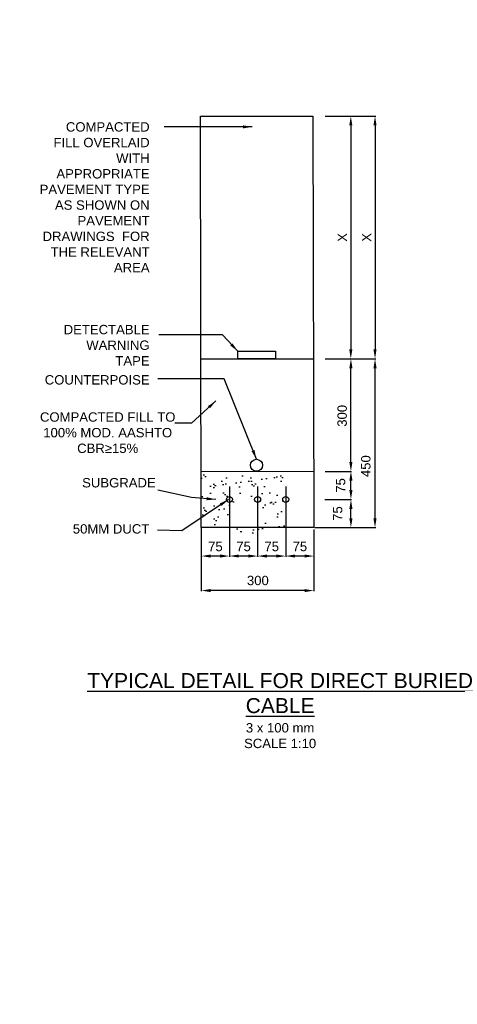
# Model space of a CAD drawing. Header units: metres. Extents: x -4024927 to 10167049, y -539908 to 13839353.
# Tile 41 of 211: x 1377312 to 1378477, y -171776 to -169152. Entities that reach past the tile are written whole.
import ezdxf

# ---------------------------------------------------------------- set-up
doc = ezdxf.new("R2010")
doc.units = ezdxf.units.M
doc.linetypes.add('CONTIUOUS', pattern=[0])
for name, color, linetype in [('B-3-E-AF09$0$e-anno-daro', 40, 'Continuous'), ('B-3-E-AF09$0$E-ANNO-T080', 2, 'Continuous'), ('B-3-E-AF09$0$e-anno-t175', 214, 'Continuous'), ('B-3-E-AF09$0$E-DETL-DIM', 1, 'Continuous'), ('B-3-E-AF09$0$E-DETL-PATT', 10, 'Continuous'), ('B-3-E-AF09$0$EL2', 2, 'Continuous'), ('B-3-E-AF09$0$EL4', 4, 'Continuous'), ('B-3-E-AF09$0$EL7', 7, 'Continuous'), ('EL-AGLI-EQUP-PAPI-N-RefEdit0', 1, 'CONTIUOUS')]:
    doc.layers.add(name, color=color, linetype=linetype)
doc.styles.add('Arial', font='arial.ttf')
doc.styles.add('B-3-E-AF09$0$E175', font='verdana.ttf', dxfattribs={"height": 400.001})
doc.styles.add('B-3-E-AF09$0$L100', font='arial.ttf')
doc.dimstyles.new('B-3-E-AF09$0$E-DETAIL', dxfattribs={"dimtxt": 200, "dimasz": 175, "dimexe": 0.18, "dimexo": 0.5, "dimgap": 50, "dimtad": 1, "dimdec": 0, "dimlfac": 0.1, "dimzin": 0, "dimdsep": 46, "dimtxsty": 'B-3-E-AF09$0$L100', "dimcen": 0, "dimadec": 0, "dimazin": 0, "dimtfac": 1, "dimtdec": 0, "dimtofl": 0, "dimtmove": 2, "dimatfit": 3, "dimfxl": 1, "dimtolj": 1, "dimtzin": 0, "dimarcsym": 0})

# ---------------------------------------------------------------- blocks, each defined once
blk = doc.blocks.new('*D1391')
at = {"layer": 'B-3-E-AF09$0$E-DETL-DIM', "color": 2, "linetype": 'Continuous', "lineweight": -2, "transparency": 16777216}
for p, q in [((1378125, -170055.5), (1378195.7, -170055.5)), ((1378193.9, -170330.5), (1378193.9, -170080.5)), ((1378125, -170355.5), (1378195.7, -170355.5))]:
    blk.add_line(p, q, dxfattribs=at)
at = {"layer": 'B-3-E-AF09$0$E-DETL-DIM', "color": 2, "linetype": 'Continuous', "transparency": 16777216}
for points in [[(1378189.7, -170080.5), (1378198, -170080.5), (1378193.9, -170055.5)], [(1378189.7, -170330.5), (1378198, -170330.5), (1378193.9, -170355.5)]]:
    blk.add_solid(points, dxfattribs=at)
at = {"layer": 'Defpoints', "color": 0, "linetype": 'Continuous', "transparency": 16777216}
for p in [(1378120, -170055.5, 132.2), (1378193.9, -170055.5), (1378120, -170355.5, 132.2)]:
    blk.add_point(p, dxfattribs=at)
at = {"layer": 'B-3-E-AF09$0$E-DETL-DIM', "color": 2, "linetype": 'Continuous', "transparency": 16777216, "insert": (1378170.6, -170207.5), "char_height": 25, "attachment_point": 5, "rotation": 90, "style": 'Arial'}
blk.add_mtext('\\A1;300', dxfattribs=at)
blk = doc.blocks.new('*D1392')
at = {"layer": 'B-3-E-AF09$0$E-DETL-DIM', "color": 2, "linetype": 'Continuous', "lineweight": -2, "transparency": 16777216}
for p, q in [((1377870.3, -170396.3), (1377870.3, -170583.1)), ((1377795.3, -170505.5), (1377795.3, -170583.1)), ((1377845.3, -170581.3), (1377820.3, -170581.3))]:
    blk.add_line(p, q, dxfattribs=at)
at = {"layer": 'B-3-E-AF09$0$E-DETL-DIM', "color": 2, "linetype": 'Continuous', "transparency": 16777216}
for points in [[(1377820.3, -170577.1), (1377820.3, -170585.4), (1377795.3, -170581.3)], [(1377845.3, -170577.1), (1377845.3, -170585.4), (1377870.3, -170581.3)]]:
    blk.add_solid(points, dxfattribs=at)
at = {"layer": 'Defpoints', "color": 0, "linetype": 'Continuous', "transparency": 16777216}
for p in [(1377870.3, -170391.3), (1377795.3, -170500.5, 132.2), (1377795.3, -170581.3)]:
    blk.add_point(p, dxfattribs=at)
at = {"layer": 'B-3-E-AF09$0$E-DETL-DIM', "color": 2, "linetype": 'Continuous', "transparency": 16777216, "insert": (1377832.9, -170556), "char_height": 25, "attachment_point": 5, "style": 'Arial'}
blk.add_mtext('\\A1;75', dxfattribs=at)
blk = doc.blocks.new('*D1393')
at = {"layer": 'B-3-E-AF09$0$E-DETL-DIM', "color": 2, "linetype": 'Continuous', "lineweight": -2, "transparency": 16777216}
for p, q in [((1378125.1, -170355.5), (1378195.7, -170355.5)), ((1378193.9, -170405.5), (1378193.9, -170380.5)), ((1378124.2, -170430.5), (1378195.7, -170430.5))]:
    blk.add_line(p, q, dxfattribs=at)
at = {"layer": 'B-3-E-AF09$0$E-DETL-DIM', "color": 2, "linetype": 'Continuous', "transparency": 16777216}
for points in [[(1378189.7, -170380.5), (1378198.1, -170380.5), (1378193.9, -170355.5)], [(1378189.7, -170405.5), (1378198.1, -170405.5), (1378193.9, -170430.5)]]:
    blk.add_solid(points, dxfattribs=at)
at = {"layer": 'Defpoints', "color": 0, "linetype": 'Continuous', "transparency": 16777216}
for p in [(1378120.1, -170355.5), (1378193.9, -170355.5), (1378119.2, -170430.5)]:
    blk.add_point(p, dxfattribs=at)
at = {"layer": 'B-3-E-AF09$0$E-DETL-DIM', "color": 2, "linetype": 'Continuous', "transparency": 16777216, "insert": (1378166.5, -170393), "char_height": 25, "attachment_point": 5, "rotation": 90, "style": 'Arial'}
blk.add_mtext('\\A1;75', dxfattribs=at)
blk = doc.blocks.new('*D1394')
at = {"layer": 'B-3-E-AF09$0$E-DETL-DIM', "color": 2, "linetype": 'Continuous', "lineweight": -2, "transparency": 16777216}
for p, q in [((1378196.1, -169408.5), (1378259.9, -169408.5)), ((1378258.1, -169433.5), (1378258.1, -170030.5)), ((1378189, -170055.5), (1378259.9, -170055.5))]:
    blk.add_line(p, q, dxfattribs=at)
at = {"layer": 'B-3-E-AF09$0$E-DETL-DIM', "color": 2, "linetype": 'Continuous', "transparency": 16777216}
for points in [[(1378253.9, -169433.5), (1378262.2, -169433.5), (1378258.1, -169408.5)], [(1378253.9, -170030.5), (1378262.2, -170030.5), (1378258.1, -170055.5)]]:
    blk.add_solid(points, dxfattribs=at)
at = {"layer": 'Defpoints', "color": 0, "linetype": 'Continuous', "transparency": 16777216}
for p in [(1378191.1, -169408.5), (1378184, -170055.5), (1378258.1, -170055.5)]:
    blk.add_point(p, dxfattribs=at)
at = {"layer": 'B-3-E-AF09$0$E-DETL-DIM', "color": 2, "linetype": 'Continuous', "transparency": 16777216, "insert": (1378235.6, -169732), "char_height": 25, "attachment_point": 5, "rotation": 90, "style": 'Arial'}
blk.add_mtext('\\A1;X', dxfattribs=at)
blk = doc.blocks.new('*D1395')
at = {"layer": 'B-3-E-AF09$0$E-DETL-DIM', "color": 2, "linetype": 'Continuous', "lineweight": -2, "transparency": 16777216}
for p, q in [((1378125, -169408.5), (1378195.4, -169408.5)), ((1378193.6, -169433.5), (1378193.6, -170030.5)), ((1378125.1, -170055.5), (1378195.4, -170055.5))]:
    blk.add_line(p, q, dxfattribs=at)
at = {"layer": 'B-3-E-AF09$0$E-DETL-DIM', "color": 2, "linetype": 'Continuous', "transparency": 16777216}
for points in [[(1378189.4, -169433.5), (1378197.8, -169433.5), (1378193.6, -169408.5)], [(1378189.4, -170030.5), (1378197.8, -170030.5), (1378193.6, -170055.5)]]:
    blk.add_solid(points, dxfattribs=at)
at = {"layer": 'Defpoints', "color": 0, "linetype": 'Continuous', "transparency": 16777216}
for p in [(1378120, -169408.5, 97.2), (1378120.1, -170055.5), (1378193.6, -170055.5)]:
    blk.add_point(p, dxfattribs=at)
at = {"layer": 'B-3-E-AF09$0$E-DETL-DIM', "color": 2, "linetype": 'Continuous', "transparency": 16777216, "insert": (1378171.1, -169732), "char_height": 25, "attachment_point": 5, "rotation": 90, "style": 'Arial'}
blk.add_mtext('\\A1;X', dxfattribs=at)
blk = doc.blocks.new('*D1396')
at = {"layer": 'B-3-E-AF09$0$E-DETL-DIM', "color": 2, "linetype": 'Continuous', "lineweight": -2, "transparency": 16777216}
for p, q in [((1378125.1, -170055.5), (1378259.9, -170055.5)), ((1378258.1, -170480.5), (1378258.1, -170080.5)), ((1378102.8, -170505.5), (1378259.9, -170505.5))]:
    blk.add_line(p, q, dxfattribs=at)
at = {"layer": 'B-3-E-AF09$0$E-DETL-DIM', "color": 2, "linetype": 'Continuous', "transparency": 16777216}
for points in [[(1378253.9, -170080.5), (1378262.2, -170080.5), (1378258.1, -170055.5)], [(1378253.9, -170480.5), (1378262.2, -170480.5), (1378258.1, -170505.5)]]:
    blk.add_solid(points, dxfattribs=at)
at = {"layer": 'Defpoints', "color": 0, "linetype": 'Continuous', "transparency": 16777216}
for p in [(1378120.1, -170055.5), (1378258.1, -170055.5), (1378097.8, -170505.5)]:
    blk.add_point(p, dxfattribs=at)
at = {"layer": 'B-3-E-AF09$0$E-DETL-DIM', "color": 2, "linetype": 'Continuous', "transparency": 16777216, "insert": (1378233.7, -170341.7), "char_height": 25, "attachment_point": 5, "rotation": 90, "style": 'Arial'}
blk.add_mtext('\\A1;450', dxfattribs=at)
blk = doc.blocks.new('*D1397')
at = {"layer": 'B-3-E-AF09$0$E-DETL-DIM', "color": 2, "linetype": 'Continuous', "lineweight": -2, "transparency": 16777216}
for p, q in [((1377795.3, -170505.5), (1377795.3, -170675.1)), ((1378095.3, -170510.5), (1378095.3, -170675.1)), ((1378070.3, -170673.3), (1377820.3, -170673.3))]:
    blk.add_line(p, q, dxfattribs=at)
at = {"layer": 'B-3-E-AF09$0$E-DETL-DIM', "color": 2, "linetype": 'Continuous', "transparency": 16777216}
for points in [[(1377820.3, -170669.2), (1377820.3, -170677.5), (1377795.3, -170673.3)], [(1378070.3, -170669.2), (1378070.3, -170677.5), (1378095.3, -170673.3)]]:
    blk.add_solid(points, dxfattribs=at)
at = {"layer": 'Defpoints', "color": 0, "linetype": 'Continuous', "transparency": 16777216}
for p in [(1377795.3, -170500.5, 264.4), (1378095.3, -170505.5, 132.2), (1377795.3, -170673.3)]:
    blk.add_point(p, dxfattribs=at)
at = {"layer": 'B-3-E-AF09$0$E-DETL-DIM', "color": 2, "linetype": 'Continuous', "transparency": 16777216, "insert": (1377946, -170646.6), "char_height": 25, "attachment_point": 5, "style": 'Arial'}
blk.add_mtext('\\A1;300', dxfattribs=at)
blk = doc.blocks.new('*D1398')
at = {"layer": 'B-3-E-AF09$0$E-DETL-DIM', "color": 2, "linetype": 'Continuous', "lineweight": -2, "transparency": 16777216}
for p, q in [((1377945.3, -170396.3), (1377945.3, -170583.1)), ((1377870.3, -170505.5), (1377870.3, -170583.1)), ((1377920.3, -170581.3), (1377895.3, -170581.3))]:
    blk.add_line(p, q, dxfattribs=at)
at = {"layer": 'B-3-E-AF09$0$E-DETL-DIM', "color": 2, "linetype": 'Continuous', "transparency": 16777216}
for points in [[(1377895.3, -170577.1), (1377895.3, -170585.4), (1377870.3, -170581.3)], [(1377920.3, -170577.1), (1377920.3, -170585.4), (1377945.3, -170581.3)]]:
    blk.add_solid(points, dxfattribs=at)
at = {"layer": 'Defpoints', "color": 0, "linetype": 'Continuous', "transparency": 16777216}
for p in [(1377945.3, -170391.3), (1377870.3, -170500.5, 132.2), (1377870.3, -170581.3)]:
    blk.add_point(p, dxfattribs=at)
at = {"layer": 'B-3-E-AF09$0$E-DETL-DIM', "color": 2, "linetype": 'Continuous', "transparency": 16777216, "insert": (1377907.9, -170556), "char_height": 25, "attachment_point": 5, "style": 'Arial'}
blk.add_mtext('\\A1;75', dxfattribs=at)
blk = doc.blocks.new('*D1399')
at = {"layer": 'B-3-E-AF09$0$E-DETL-DIM', "color": 2, "linetype": 'Continuous', "lineweight": -2, "transparency": 16777216}
for p, q in [((1378125.1, -170355.5), (1378195.7, -170355.5)), ((1378193.9, -170405.5), (1378193.9, -170380.5)), ((1378124.2, -170430.5), (1378195.7, -170430.5))]:
    blk.add_line(p, q, dxfattribs=at)
at = {"layer": 'B-3-E-AF09$0$E-DETL-DIM', "color": 2, "linetype": 'Continuous', "transparency": 16777216}
for points in [[(1378189.7, -170380.5), (1378198.1, -170380.5), (1378193.9, -170355.5)], [(1378189.7, -170405.5), (1378198.1, -170405.5), (1378193.9, -170430.5)]]:
    blk.add_solid(points, dxfattribs=at)
at = {"layer": 'Defpoints', "color": 0, "linetype": 'Continuous', "transparency": 16777216}
for p in [(1378120.1, -170355.5), (1378193.9, -170355.5), (1378119.2, -170430.5)]:
    blk.add_point(p, dxfattribs=at)
at = {"layer": 'B-3-E-AF09$0$E-DETL-DIM', "color": 2, "linetype": 'Continuous', "transparency": 16777216, "insert": (1378166.5, -170393), "char_height": 25, "attachment_point": 5, "rotation": 90, "style": 'Arial'}
blk.add_mtext('\\A1;75', dxfattribs=at)
blk = doc.blocks.new('*D1400')
at = {"layer": 'B-3-E-AF09$0$E-DETL-DIM', "color": 2, "linetype": 'Continuous', "lineweight": -2, "transparency": 16777216}
for p, q in [((1378126, -170430.5), (1378195.7, -170430.5)), ((1378193.9, -170480.5), (1378193.9, -170455.5)), ((1378097.8, -170505.5), (1378195.7, -170505.5))]:
    blk.add_line(p, q, dxfattribs=at)
at = {"layer": 'B-3-E-AF09$0$E-DETL-DIM', "color": 2, "linetype": 'Continuous', "transparency": 16777216}
for points in [[(1378189.7, -170455.5), (1378198.1, -170455.5), (1378193.9, -170430.5)], [(1378189.7, -170480.5), (1378198.1, -170480.5), (1378193.9, -170505.5)]]:
    blk.add_solid(points, dxfattribs=at)
at = {"layer": 'Defpoints', "color": 0, "linetype": 'Continuous', "transparency": 16777216}
for p in [(1378121, -170430.5), (1378193.9, -170430.5), (1378092.8, -170505.5, 132.2)]:
    blk.add_point(p, dxfattribs=at)
at = {"layer": 'B-3-E-AF09$0$E-DETL-DIM', "color": 2, "linetype": 'Continuous', "transparency": 16777216, "insert": (1378158.5, -170468), "char_height": 25, "attachment_point": 5, "rotation": 90, "style": 'Arial'}
blk.add_mtext('\\A1;75', dxfattribs=at)
blk = doc.blocks.new('*D1401')
at = {"layer": 'B-3-E-AF09$0$E-DETL-DIM', "color": 2, "linetype": 'Continuous', "lineweight": -2, "transparency": 16777216}
for p, q in [((1378020.3, -170396.3), (1378020.3, -170583.1)), ((1377945.3, -170505.5), (1377945.3, -170583.1)), ((1377995.3, -170581.3), (1377970.3, -170581.3))]:
    blk.add_line(p, q, dxfattribs=at)
at = {"layer": 'B-3-E-AF09$0$E-DETL-DIM', "color": 2, "linetype": 'Continuous', "transparency": 16777216}
for points in [[(1377970.3, -170577.1), (1377970.3, -170585.4), (1377945.3, -170581.3)], [(1377995.3, -170577.1), (1377995.3, -170585.4), (1378020.3, -170581.3)]]:
    blk.add_solid(points, dxfattribs=at)
at = {"layer": 'Defpoints', "color": 0, "linetype": 'Continuous', "transparency": 16777216}
for p in [(1378020.3, -170391.3), (1377945.3, -170500.5, 132.2), (1377945.3, -170581.3)]:
    blk.add_point(p, dxfattribs=at)
at = {"layer": 'B-3-E-AF09$0$E-DETL-DIM', "color": 2, "linetype": 'Continuous', "transparency": 16777216, "insert": (1377982.9, -170556), "char_height": 25, "attachment_point": 5, "style": 'Arial'}
blk.add_mtext('\\A1;75', dxfattribs=at)
blk = doc.blocks.new('*D1402')
at = {"layer": 'B-3-E-AF09$0$E-DETL-DIM', "color": 2, "linetype": 'Continuous', "lineweight": -2, "transparency": 16777216}
for p, q in [((1378020.3, -170510.5), (1378020.3, -170583.1)), ((1378095.3, -170510.5), (1378095.3, -170583.1)), ((1378070.3, -170581.3), (1378045.3, -170581.3))]:
    blk.add_line(p, q, dxfattribs=at)
at = {"layer": 'B-3-E-AF09$0$E-DETL-DIM', "color": 2, "linetype": 'Continuous', "transparency": 16777216}
for points in [[(1378045.3, -170577.1), (1378045.3, -170585.4), (1378020.3, -170581.3)], [(1378070.3, -170577.1), (1378070.3, -170585.4), (1378095.3, -170581.3)]]:
    blk.add_solid(points, dxfattribs=at)
at = {"layer": 'Defpoints', "color": 0, "linetype": 'Continuous', "transparency": 16777216}
for p in [(1378020.3, -170505.5), (1378095.3, -170505.5), (1378020.3, -170581.3)]:
    blk.add_point(p, dxfattribs=at)
at = {"layer": 'B-3-E-AF09$0$E-DETL-DIM', "color": 2, "linetype": 'Continuous', "transparency": 16777216, "insert": (1378057.9, -170556), "char_height": 25, "attachment_point": 5, "style": 'Arial'}
blk.add_mtext('\\A1;75', dxfattribs=at)

msp = doc.modelspace()

# ---------------------------------------------------------------- hatches: boundary and pattern name
at = {"layer": 'B-3-E-AF09$0$E-DETL-PATT', "linetype": 'Continuous'}
h = msp.add_hatch(dxfattribs=at)
h.set_pattern_fill('AR-SAND', color=252)
h.set_pattern_definition([(37.5, (-13609.167, -2923.927), (-1.6000313, 48.9413237), [0, -38.608, 0, -43.18, 0, -41.275]), (7.5, (-13609.167, -2923.927), (44.9523283, 71.68251), [0, -20.828, 0, -34.798, 0, -13.335]), (327.5, (-13640.41, -2923.927), (79.099237, 0.1437185), [0, -12.7, 0, -45.72, 0, -59.69]), (317.5, (-13640.41, -2923.93), (76.3556452, 22.2929323), [0, -6.35, 0, -29.972, 0, -34.29])])
edge = h.paths.add_edge_path(flags=16)
edge.add_arc((1377917.79, -170480.48), 50, 0, 360)
edge = h.paths.add_edge_path(flags=16)
edge.add_arc((1378092.79, -170580.55), 3.48, 0, 360)
edge = h.paths.add_edge_path(flags=16)
edge.add_arc((1377917.79, -170582.43), 3.43, 0, 360)
h.paths.add_polyline_path([(1377795.29, -170505.48), (1378017.79, -170505.48), (1378017.79, -170355.48), (1377794.95, -170355.48)])

# ---------------------------------------------------------------- linework, layer by layer
at = {"layer": 'B-3-E-AF09$0$EL2', "color": 4, "linetype": 'Continuous'}
for p, q in [((1377792.79, -170055.48, -4420.42), (1378094.95, -170055.3, -4420.42)), ((1377792.79, -170355.48, -4420.42), (1378094.95, -170355.3, -4420.42))]:
    msp.add_line(p, q, dxfattribs=at)
at = {"layer": 'B-3-E-AF09$0$EL2', "color": 4, "linetype": 'Continuous', "elevation": -4420.42}
msp.add_lwpolyline([(1377792.79, -169408.48), (1378092.79, -169408.48), (1378095.29, -170505.48), (1377795.29, -170505.48)], close=True, dxfattribs=at)
at = {"layer": 'B-3-E-AF09$0$EL4', "linetype": 'Continuous', "elevation": -4288.23}
msp.add_lwpolyline([(1377892.79, -170035.52), (1377992.79, -170035.52), (1377992.79, -170055.48), (1377892.79, -170055.48)], close=True, dxfattribs=at)
at = {"layer": 'B-3-E-AF09$0$EL7', "color": 3, "linetype": 'Continuous'}
for centre, radius in [((1377942.42, -170339.45, -4420.42), 16), ((1377870.29, -170430.48, -4420.42), 8), ((1377945.29, -170430.48, -4420.42), 8), ((1378020.29, -170430.48, -4420.42), 8)]:
    msp.add_circle(centre, radius, dxfattribs=at)
at = {"layer": 'EL-AGLI-EQUP-PAPI-N-RefEdit0'}
msp.add_arc((3071061.1, 6743365.78), 7095987.63, 260.537675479, 260.537675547, dxfattribs=at)

# ---------------------------------------------------------------- texts
at = {"layer": 'B-3-E-AF09$0$E-ANNO-T080', "color": 2, "ltscale": 0.5, "char_height": 25, "style": 'Arial'}
for s, insert, width, attachment_point in [('\\pxqr;{\\fArial|b0|i0|c0|p34;COMPACTED FILL OVERLAID WITH APPROPRIATE PAVEMENT TYPE AS SHOWN ON PAVEMENT DRAWINGS  FOR THE RELEVANT AREA}', (1377363.22, -169424.82, -4420.42), 294.4369, 1), ('\\pxqr;{\\fArial|b0|i0|c0|p34;DETECTABLE WARNING TAPE}', (1377444.04, -169965.08, -4420.42), 213.6195, 1), ('\\pxqr;{\\C256; COUNTERPOISE}', (1377366.56, -170099.06, -4420.42), 291.0927, 1), ('COMPACTED FILL TO 100% MOD. AASHTO CBR≥15%', (1377545.97, -170198.19, -4023.86), 366.4204, 2), ('SUBGRADE', (1377477.91, -170373.36, -4420.42), 189.3889, 1), ('\\pxqr;50MM DUCT', (1377457.84, -170496.34, -4552.6), 198.959, 1)]:
    msp.add_mtext(s, dxfattribs=dict(at, insert=insert, width=width, attachment_point=attachment_point))
at = {"layer": 'B-3-E-AF09$0$e-anno-t175', "color": 3, "ltscale": 0.5, "insert": (1378005.29, -170893.24, -4420.42), "char_height": 35, "width": 1065.5383, "attachment_point": 2, "style": 'B-3-E-AF09$0$E175'}
msp.add_mtext('{\\fArial|b0|i0|c0|p34;\\H1.14286x;\\LTYPICAL DETAIL FOR DIRECT BURIED CABLE\\P\\H0.625x;\\l\\C2;3 x 100 mm \\P\\C1;SCALE 1:10}', dxfattribs=at)

# ---------------------------------------------------------------- dimensions: what is measured, and where the dimension line sits
at = {"layer": 'B-3-E-AF09$0$E-DETL-DIM', "color": 2, "linetype": 'Continuous'}
for base, p1, p2, picture, middle in [((1378193.61, -170055.48, -4552.6), (1378120.05, -169408.48, -4455.39), (1378120.09, -170055.48, -4552.6), '*D1395', (1378171.11, -169731.98, -4552.6)), ((1378258.08, -170055.48, -4552.6), (1378191.07, -169408.48, -4552.6), (1378184.03, -170055.48, -4552.6), '*D1394', (1378235.58, -169731.98, -4552.6))]:
    dim = msp.add_linear_dim(base=base, p1=p1, p2=p2, angle=270, text='X', dimstyle='B-3-E-AF09$0$E-DETAIL', override={"dimscale": 10, "dimtxt": 2.5, "dimasz": 2.5, "dimgap": 1, "dimlfac": 1, "dimtxsty": 'Arial', "dimclrd": 2, "dimclre": 2, "dimclrt": 2}, dxfattribs=at)
    dim.commit()
    dim.dimension.update_dxf_attribs({"geometry": picture, "text_midpoint": middle})
for base, p1, p2, angle, picture, middle in [((1378258.06, -170055.48, -4552.6), (1378097.79, -170505.48, -4552.6), (1378120.09, -170055.48, -4552.6), 90, '*D1396', (1378233.72, -170341.7, -4552.6)), ((1378193.87, -170055.48, -4552.6), (1378120.04, -170355.48, -4420.42), (1378120.04, -170055.48, -4420.42), 90, '*D1391', (1378170.58, -170207.47, -4552.6)), ((1378193.89, -170355.48, -4552.6), (1378119.19, -170430.48, -4552.6), (1378120.09, -170355.48, -4552.6), 270, '*D1393', (1378166.52, -170392.98, -4552.6)), ((1378193.89, -170355.48, -4552.6), (1378119.19, -170430.48, -4552.6), (1378120.09, -170355.48, -4552.6), 270, '*D1399', (1378166.52, -170392.98, -4552.6)), ((1378193.89, -170430.48, -4552.6), (1378092.79, -170505.48, -4420.42), (1378120.98, -170430.48, -4552.6), 270, '*D1400', (1378158.52, -170467.98, -4552.6))]:
    dim = msp.add_linear_dim(base=base, p1=p1, p2=p2, angle=angle, dimstyle='B-3-E-AF09$0$E-DETAIL', override={"dimscale": 10, "dimtxt": 2.5, "dimasz": 2.5, "dimgap": 1, "dimlfac": 1, "dimtxsty": 'Arial', "dimclrd": 2, "dimclre": 2, "dimclrt": 2}, dxfattribs=at)
    dim.commit()
    dim.dimension.update_dxf_attribs({"geometry": picture, "text_midpoint": middle, "dimtype": 160})
for base, p1, p2, picture, middle in [((1377795.29, -170581.27, -4420.42), (1377870.29, -170391.28, -4420.42), (1377795.29, -170500.48, -4288.23), '*D1392', (1377832.85, -170555.98, -4420.42)), ((1377870.29, -170581.27, -4420.42), (1377945.29, -170391.28, -4420.42), (1377870.29, -170500.48, -4288.23), '*D1398', (1377907.85, -170555.98, -4420.42)), ((1377945.29, -170581.27, -4420.42), (1378020.29, -170391.28, -4420.42), (1377945.29, -170500.48, -4288.23), '*D1401', (1377982.85, -170555.98, -4420.42)), ((1377795.29, -170673.33, -4552.6), (1378095.29, -170505.48, -4420.42), (1377795.29, -170500.48, -4288.23), '*D1397', (1377946.05, -170646.63, -4552.6)), ((1378020.29, -170581.27, -4420.42), (1378095.29, -170505.48, -4420.42), (1378020.29, -170505.48, -4420.42), '*D1402', (1378057.85, -170555.98, -4420.42))]:
    dim = msp.add_linear_dim(base=base, p1=p1, p2=p2, dimstyle='B-3-E-AF09$0$E-DETAIL', override={"dimscale": 10, "dimtxt": 2.5, "dimasz": 2.5, "dimgap": 1, "dimlfac": 1, "dimtxsty": 'Arial', "dimclrd": 2, "dimclre": 2, "dimclrt": 2}, dxfattribs=at)
    dim.commit()
    dim.dimension.update_dxf_attribs({"geometry": picture, "text_midpoint": middle, "dimtype": 160})

# ---------------------------------------------------------------- leaders
at = {"layer": 'B-3-E-AF09$0$e-anno-daro', "color": 2, "linetype": 'Continuous'}
for points in [[(1377931.14, -169437.2, -4420.42), (1377819.89, -169437.19, -4420.42), (1377696.61, -169437.19, -4420.42)], [(1377892.79, -170035.52, -4288.23), (1377851.45, -169992.02, -4288.23), (1377682.31, -169992.02, -4288.23)], [(1377942.42, -170323.45, -4288.23), (1377856.53, -170108.64, -4288.23), (1377679.39, -170108.64, -4288.23)], [(1377834.28, -170167.69, -4288.23), (1377769.1, -170227.04, -4288.23), (1377724.43, -170227.04, -4288.23)], [(1377834.28, -170430.41, -4288.23), (1377769.1, -170425.22, -4288.23), (1377679.76, -170405.64, -4288.23)], [(1377867.79, -170430.48, -4420.42), (1377743.34, -170513.89, -4420.42), (1377678.46, -170511.89, -4420.42)]]:
    msp.add_leader(points, dimstyle='B-3-E-AF09$0$E-DETAIL', override={"dimscale": 10, "dimasz": 2.5}, dxfattribs=at)

doc.saveas('drawing.dxf')
